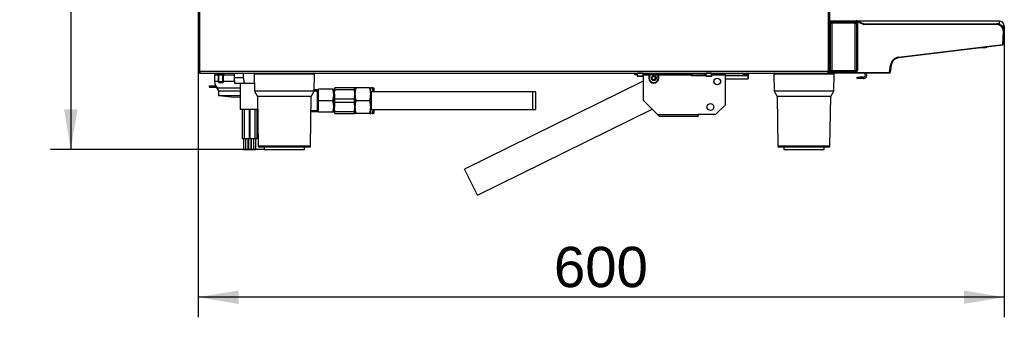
# Model space of a CAD drawing. Header units: millimetres. Extents: x -40 to 419, y 0 to 295.
# Tile 33 of 72: x 196 to 269, y 168 to 190. Entities that reach past the tile are written whole.
import ezdxf
from ezdxf.enums import TextEntityAlignment as Align

# ---------------------------------------------------------------- set-up
doc = ezdxf.new("R2010")
doc.units = ezdxf.units.MM
doc.layers.add('135.735_BW4_TWIN', color=7, linetype='Continuous')
doc.layers.add('Standard', color=7, linetype='Continuous')
doc.styles.add('SEACAD_Arial', font='arial.ttf')
doc.dimstyles.new('ISO', dxfattribs={"dimtxt": 3, "dimasz": 3, "dimexe": 1.5, "dimexo": 0, "dimgap": 0.75, "dimtad": 1, "dimdec": 0, "dimlfac": 10, "dimtxsty": 'SEACAD_Arial', "dimblk1": '_SE_FILLED', "dimblk2": '_SE_FILLED', "dimsah": 1, "dimcen": 1.5, "dimazin": 0, "dimtfac": 0.7, "dimtdec": 3, "dimtmove": 0, "dimatfit": 3, "dimfxl": 1, "dimarcsym": 0})

# ---------------------------------------------------------------- blocks, each defined once
blk = doc.blocks.new('SE1')
at = {"layer": '135.735_BW4_TWIN', "color": 7, "linetype": 'Continuous'}
for p, q in [((255.818, 228.688), (255.818, 186.328)), ((255.938, 186.328), (255.938, 228.688)), ((208.938, 212.088), (208.938, 186.328)), ((209.058, 186.328), (209.058, 212.088)), ((255.938, 190.108), (256.021, 190.108)), ((256.095, 190.087), (255.938, 190.087)), ((255.938, 190.06), (256.095, 190.06)), ((255.998, 189.907), (255.938, 189.907)), ((255.945, 186.452), (255.945, 189.874)), ((255.975, 189.905), (255.998, 189.905)), ((255.975, 189.875), (255.975, 186.452)), ((255.998, 186.394), (255.998, 189.933)), ((256.021, 190.108), (256.024, 190.108)), ((256.024, 190.108), (256.095, 190.108)), ((256.095, 190.058), (256.086, 189.983)), ((256.086, 189.983), (257.948, 189.983)), ((256.095, 190.108), (257.909, 190.108)), ((256.095, 190.058), (256.095, 190.108)), ((257.909, 190.058), (256.095, 190.058)), ((256.098, 189.936), (256.098, 189.936)), ((257.828, 189.936), (256.118, 189.936)), ((256.118, 186.39), (256.118, 189.936)), ((257.343, 189.983), (257.337, 189.936)), ((257.828, 186.39), (257.828, 189.936)), ((257.848, 189.936), (257.848, 189.936)), ((257.848, 189.936), (257.948, 189.936)), ((257.909, 190.058), (257.909, 190.108)), ((257.942, 190.09), (257.909, 190.09)), ((257.941, 190.087), (257.909, 190.087)), ((257.928, 190.055), (257.946, 190.101)), ((258.449, 189.844), (257.928, 190.055)), ((257.946, 190.101), (257.946, 190.101)), ((257.946, 190.101), (258.467, 189.891)), ((257.948, 186.394), (257.948, 189.933)), ((258.008, 189.93), (257.948, 189.93)), ((257.948, 189.833), (257.958, 189.833)), ((257.973, 189.883), (257.958, 189.868)), ((257.958, 189.868), (257.958, 189.843)), ((258.178, 190.09), (257.974, 190.09)), ((257.978, 189.923), (257.974, 189.885)), ((257.978, 186.404), (257.978, 189.923)), ((257.978, 189.923), (258.008, 189.923)), ((258.203, 190.087), (257.981, 190.087)), ((258.008, 189.923), (258.008, 186.404)), ((258.178, 190.087), (258.178, 190.09)), ((268.528, 190.09), (258.178, 190.09)), ((258.203, 189.997), (258.203, 190.087)), ((268.553, 190.087), (258.203, 190.087)), ((258.449, 189.844), (258.467, 189.891)), ((258.481, 189.837), (258.505, 189.837)), ((258.504, 189.837), (258.504, 189.835)), ((258.505, 189.883), (268.36, 189.883)), ((258.505, 189.833), (258.505, 189.883)), ((268.36, 189.833), (258.505, 189.833)), ((268.36, 189.833), (268.36, 189.883)), ((268.528, 190.09), (268.528, 190.087)), ((268.553, 190.087), (268.553, 189.848)), ((257.964, 189.597), (257.948, 189.566)), ((257.958, 189.772), (257.964, 189.759)), ((257.965, 189.699), (257.965, 189.657)), ((268.928, 189.712), (268.758, 189.712)), ((268.928, 189.692), (268.776, 189.692)), ((268.808, 188.344), (268.859, 189.307)), ((268.859, 189.307), (268.909, 189.305)), ((268.909, 189.305), (268.859, 188.35)), ((268.928, 189.692), (268.928, 189.712)), ((257.948, 188.356), (257.964, 188.324)), ((261.045, 187.391), (268.808, 188.344)), ((268.859, 188.35), (268.808, 188.344)), ((268.814, 188.294), (268.808, 188.344)), ((268.808, 188.344), (268.808, 188.344)), ((255.945, 187.628), (255.938, 187.628)), ((255.998, 187.629), (255.975, 187.629)), ((257.964, 188.162), (257.948, 188.131)), ((257.948, 187.91), (257.95, 187.906)), ((257.954, 187.754), (257.959, 186.899)), ((257.965, 188.264), (257.965, 188.222)), ((268.814, 188.294), (261.051, 187.341)), ((267.109, 188.085), (267.488, 188.118)), ((255.938, 187.483), (255.945, 187.483)), ((255.945, 187.362), (255.938, 187.362)), ((255.938, 187.359), (255.945, 187.359)), ((255.945, 187.232), (255.938, 187.232)), ((255.938, 187.132), (255.945, 187.132)), ((255.945, 187.108), (255.938, 187.108)), ((255.945, 187.103), (255.938, 187.103)), ((255.975, 187.484), (255.998, 187.485)), ((255.998, 187.367), (255.975, 187.365)), ((255.975, 187.362), (255.998, 187.364)), ((255.975, 187.133), (255.998, 187.133)), ((255.998, 187.113), (255.975, 187.111)), ((255.998, 187.104), (255.975, 187.104)), ((255.978, 187.365), (255.978, 187.238)), ((255.978, 187.133), (255.978, 187.104)), ((257.947, 187.447), (257.951, 187.447)), ((257.959, 186.899), (257.964, 186.889)), ((261.051, 187.341), (261.045, 187.391)), ((208.938, 186.328), (209.058, 186.328)), ((209.058, 186.328), (209.058, 186.209)), ((255.818, 186.328), (209.058, 186.328)), ((209.068, 186.208), (209.058, 186.208)), ((209.068, 186.208), (255.818, 186.208)), ((210.163, 186.208), (210.176, 186.058)), ((210.258, 186.208), (210.258, 186.058)), ((210.339, 186.158), (210.904, 186.158)), ((210.339, 186.158), (210.339, 186.078)), ((210.904, 186.078), (210.904, 186.158)), ((211.636, 185.868), (211.636, 186.208)), ((212.317, 185.868), (212.317, 186.208)), ((213.099, 186.158), (217.597, 186.158)), ((213.099, 186.158), (213.122, 184.868)), ((217.575, 184.868), (217.597, 186.158)), ((241.443, 186.108), (241.443, 186.208)), ((241.643, 186.203), (241.643, 186.208)), ((241.643, 185.994), (241.643, 186.203)), ((242.043, 186.203), (241.643, 186.203)), ((241.743, 186.203), (241.743, 186.208)), ((242.043, 186.203), (242.043, 186.208)), ((242.043, 185.994), (242.043, 186.203)), ((245.143, 186.108), (245.143, 186.208)), ((245.643, 186.208), (245.643, 186.108)), ((246.743, 186.203), (246.743, 186.208)), ((246.743, 185.994), (246.743, 186.203)), ((247.143, 186.203), (246.743, 186.203)), ((246.843, 186.203), (246.843, 186.208)), ((247.143, 186.203), (247.143, 186.208)), ((247.143, 185.994), (247.143, 186.203)), ((247.543, 186.108), (247.543, 186.208)), ((248.143, 186.208), (248.143, 186.108)), ((249.479, 186.173), (249.471, 186.208)), ((249.842, 186.174), (249.517, 186.176)), ((249.53, 186.176), (249.518, 186.161)), ((249.518, 186.161), (249.602, 186.161)), ((249.602, 186.141), (249.518, 186.141)), ((249.601, 186.055), (249.602, 186.141)), ((249.832, 186.164), (249.842, 186.174)), ((249.862, 186.154), (249.851, 186.143)), ((249.851, 186.143), (249.851, 186.05)), ((251.769, 186.158), (256.267, 186.158)), ((251.769, 186.158), (251.792, 184.868)), ((255.818, 186.208), (255.818, 186.328)), ((255.818, 186.328), (255.938, 186.328)), ((255.818, 186.308), (256.077, 186.308)), ((255.938, 186.208), (255.818, 186.208)), ((255.938, 186.337), (256.077, 186.337)), ((255.938, 186.328), (255.938, 186.31)), ((255.938, 186.208), (255.993, 186.208)), ((255.975, 186.452), (255.945, 186.452)), ((255.996, 186.208), (255.993, 186.208)), ((256.002, 186.208), (255.996, 186.208)), ((256.098, 186.39), (255.998, 186.39)), ((256.006, 186.208), (256.002, 186.208)), ((256.076, 186.208), (256.006, 186.208)), ((256.076, 186.257), (260.394, 186.257)), ((256.076, 186.208), (256.076, 186.257)), ((260.394, 186.208), (256.076, 186.208)), ((257.948, 186.343), (256.077, 186.343)), ((256.077, 186.343), (256.077, 186.258)), ((256.077, 186.258), (260.394, 186.258)), ((256.098, 186.39), (256.098, 186.39)), ((257.828, 186.39), (256.118, 186.39)), ((256.142, 186.343), (256.142, 186.39)), ((256.245, 184.868), (256.267, 186.158)), ((256.542, 186.39), (256.536, 186.343)), ((256.555, 186.258), (256.554, 186.257)), ((256.571, 186.39), (256.565, 186.343)), ((256.605, 186.257), (256.605, 186.258)), ((256.615, 186.343), (256.621, 186.39)), ((257.358, 186.39), (257.358, 186.343)), ((257.358, 186.258), (257.358, 186.257)), ((257.438, 186.343), (257.438, 186.39)), ((257.848, 186.39), (257.848, 186.39)), ((257.848, 186.39), (257.948, 186.39)), ((257.965, 186.452), (257.952, 186.343)), ((257.964, 186.727), (257.96, 186.72)), ((257.96, 186.72), (257.962, 186.455)), ((257.962, 186.455), (257.973, 186.443)), ((257.965, 186.829), (257.965, 186.787)), ((257.974, 186.442), (257.978, 186.404)), ((258.008, 186.404), (257.978, 186.404)), ((260.394, 186.258), (260.462, 186.807)), ((260.394, 186.208), (260.394, 186.257)), ((260.443, 186.253), (260.443, 186.252)), ((260.511, 186.801), (260.444, 186.253)), ((260.444, 186.253), (260.444, 186.252)), ((260.511, 186.801), (260.462, 186.807)), ((210.421, 186.058), (210.163, 186.058)), ((210.163, 186.058), (210.163, 185.578)), ((210.421, 185.578), (210.163, 185.578)), ((210.339, 186.078), (210.904, 186.078)), ((210.421, 186.078), (210.421, 185.551)), ((210.821, 185.551), (210.421, 185.551)), ((210.421, 185.551), (210.464, 185.508)), ((210.464, 185.508), (210.464, 186.078)), ((210.464, 185.508), (210.778, 185.508)), ((210.778, 185.508), (210.778, 186.078)), ((210.778, 185.508), (210.821, 185.551)), ((210.821, 185.551), (210.821, 186.078)), ((211.636, 186.058), (210.821, 186.058)), ((211.653, 185.578), (210.821, 185.578)), ((212.317, 185.868), (211.636, 185.868)), ((211.661, 185.448), (211.636, 185.868)), ((212.383, 185.448), (211.661, 185.448)), ((212.071, 185.448), (212.071, 183.508)), ((213.111, 185.448), (212.383, 185.448)), ((242.043, 185.6), (228.754, 179.061)), ((241.443, 186.108), (241.643, 186.108)), ((241.643, 185.994), (241.643, 185.958)), ((242.043, 185.994), (241.643, 185.994)), ((242.043, 185.958), (241.643, 185.958)), ((242.043, 186.108), (245.143, 186.108)), ((242.043, 186.088), (242.473, 186.088)), ((242.043, 185.994), (242.043, 185.958)), ((242.043, 185.958), (242.043, 184.208)), ((242.473, 186.108), (242.473, 186.088)), ((242.473, 186.088), (242.473, 185.838)), ((242.933, 185.479), (242.931, 185.484)), ((242.95, 185.49), (242.952, 185.485)), ((243.102, 186.095), (243.213, 186.094)), ((243.162, 186.054), (243.121, 186.075)), ((243.213, 186.074), (243.121, 186.075)), ((243.162, 186.054), (243.213, 186.054)), ((243.213, 186.088), (243.213, 186.108)), ((243.213, 186.088), (245.643, 186.088)), ((243.213, 185.838), (243.213, 186.088)), ((245.643, 186.108), (245.143, 186.108)), ((245.643, 186.108), (245.643, 186.088)), ((245.643, 186.088), (245.643, 186.008)), ((245.643, 186.076), (246.743, 186.07)), ((246.743, 186.05), (245.643, 186.056)), ((246.743, 186.008), (245.643, 186.008)), ((246.543, 186.108), (246.743, 186.108)), ((247.143, 185.994), (246.743, 185.994)), ((246.743, 185.994), (246.743, 185.958)), ((247.143, 185.958), (246.743, 185.958)), ((247.143, 186.108), (247.543, 186.108)), ((247.143, 186.088), (248.143, 186.088)), ((247.143, 185.994), (247.143, 185.958)), ((248.143, 186.108), (247.543, 186.108)), ((248.143, 186.108), (248.143, 186.088)), ((248.143, 186.088), (248.143, 183.828)), ((248.143, 186.063), (249.601, 186.055)), ((249.601, 186.035), (248.143, 186.043)), ((248.143, 186.034), (249.835, 186.025)), ((249.837, 186.008), (248.143, 186.017)), ((248.143, 185.791), (249.848, 185.782)), ((249.601, 186.055), (249.601, 186.035)), ((249.835, 186.025), (249.831, 186.03)), ((249.851, 186.05), (249.856, 186.045)), ((249.869, 186.043), (249.868, 185.802)), ((257.988, 185.808), (257.988, 185.908)), ((257.988, 185.908), (258.188, 185.908)), ((258.188, 185.808), (257.988, 185.808)), ((258.438, 185.908), (258.188, 185.908)), ((258.188, 185.908), (258.188, 185.808)), ((258.438, 185.808), (258.188, 185.808)), ((209.788, 185.258), (210.259, 185.258)), ((209.788, 185.158), (209.788, 185.258)), ((209.788, 185.158), (210.347, 185.158)), ((210.263, 185.158), (210.438, 184.888)), ((210.438, 184.888), (212.071, 184.888)), ((210.438, 184.888), (210.438, 184.538)), ((212.071, 185.088), (210.446, 185.088)), ((217.575, 184.868), (213.122, 184.868)), ((213.122, 184.868), (213.348, 184.475)), ((217.348, 184.475), (217.575, 184.868)), ((217.791, 184.956), (217.576, 184.956)), ((217.576, 184.895), (217.791, 184.895)), ((217.791, 184.957), (217.791, 183.355)), ((217.891, 184.957), (217.791, 184.957)), ((217.891, 184.156), (217.891, 185.006)), ((218.961, 185.006), (217.891, 185.006)), ((218.961, 185.006), (219.037, 185.006)), ((219.041, 184.999), (219.037, 185.006)), ((219.041, 183.313), (219.041, 184.999)), ((219.114, 184.99), (219.041, 184.99)), ((219.091, 184.631), (219.114, 184.987)), ((220.568, 185.106), (219.114, 185.106)), ((219.114, 184.987), (219.114, 185.106)), ((219.114, 184.987), (220.568, 184.987)), ((220.568, 184.987), (220.568, 185.106)), ((220.591, 184.631), (220.568, 184.987)), ((220.606, 185.106), (220.591, 185.08)), ((220.691, 185.106), (220.606, 185.106)), ((221.691, 185.106), (220.691, 185.106)), ((221.691, 185.106), (221.776, 185.106)), ((221.791, 185.08), (221.776, 185.106)), ((221.791, 183.233), (221.791, 185.08)), ((221.831, 184.706), (221.791, 184.706)), ((221.901, 185.106), (221.795, 185.106)), ((221.831, 183.506), (221.831, 184.806)), ((233.831, 184.806), (221.831, 184.806)), ((221.901, 185.106), (221.986, 185.106)), ((222.001, 185.08), (221.986, 185.106)), ((222.001, 185.08), (222.001, 184.806)), ((234.041, 184.806), (233.831, 184.806)), ((233.831, 183.506), (233.831, 184.806)), ((234.041, 184.806), (234.041, 183.506)), ((256.245, 184.868), (251.792, 184.868)), ((251.792, 184.868), (252.018, 184.475)), ((256.018, 184.475), (256.245, 184.868)), ((210.438, 184.538), (212.071, 184.538)), ((210.438, 184.538), (211.638, 184.408)), ((211.638, 184.408), (212.071, 184.455)), ((217.348, 184.475), (213.348, 184.475)), ((213.348, 184.475), (213.413, 180.758)), ((217.283, 180.758), (217.348, 184.475)), ((217.891, 183.306), (217.891, 184.156)), ((218.961, 184.156), (217.891, 184.156)), ((219.091, 184.631), (219.091, 183.681)), ((219.114, 184.276), (219.091, 184.631)), ((219.091, 183.681), (219.114, 184.037)), ((220.568, 184.276), (219.114, 184.276)), ((219.114, 184.037), (219.114, 184.276)), ((219.114, 184.037), (220.568, 184.037)), ((220.568, 184.276), (220.591, 184.631)), ((220.568, 184.037), (220.568, 184.276)), ((220.591, 183.681), (220.568, 184.037)), ((220.581, 183.837), (220.581, 184.481)), ((220.591, 184.631), (220.591, 183.681)), ((221.691, 184.156), (220.691, 184.156)), ((243.123, 183.128), (242.043, 184.208)), ((256.018, 184.475), (252.018, 184.475)), ((252.018, 184.475), (252.083, 180.758)), ((255.953, 180.758), (256.018, 184.475)), ((213.365, 183.508), (212.071, 183.508)), ((212.219, 183.508), (212.219, 181.308)), ((212.353, 183.508), (212.353, 181.308)), ((212.753, 181.308), (212.753, 183.508)), ((212.789, 183.508), (212.789, 181.308)), ((213.189, 181.308), (213.189, 183.508)), ((213.324, 181.308), (213.324, 183.508)), ((217.329, 183.418), (217.791, 183.418)), ((217.329, 183.356), (217.791, 183.356)), ((217.791, 183.355), (217.891, 183.355)), ((218.961, 183.306), (217.891, 183.306)), ((219.037, 183.306), (218.961, 183.306)), ((219.037, 183.306), (219.041, 183.313)), ((219.041, 183.322), (219.114, 183.322)), ((219.114, 183.326), (219.091, 183.681)), ((220.568, 183.326), (219.114, 183.326)), ((219.114, 183.206), (219.114, 183.326)), ((219.114, 183.206), (220.568, 183.206)), ((220.568, 183.326), (220.591, 183.681)), ((220.568, 183.206), (220.568, 183.326)), ((220.591, 183.233), (220.606, 183.206)), ((220.691, 183.206), (220.606, 183.206)), ((221.691, 183.206), (220.691, 183.206)), ((221.691, 183.206), (221.776, 183.206)), ((221.776, 183.206), (221.791, 183.233)), ((221.791, 183.606), (221.831, 183.606)), ((221.901, 183.206), (221.795, 183.206)), ((221.831, 183.506), (233.831, 183.506)), ((221.901, 183.206), (221.986, 183.206)), ((221.986, 183.206), (222.001, 183.233)), ((222.001, 183.506), (222.001, 183.233)), ((229.712, 177.114), (242.732, 183.52)), ((233.831, 183.506), (234.041, 183.506)), ((248.143, 183.828), (247.443, 183.128)), ((243.123, 183.128), (246.143, 183.128)), ((243.243, 183.008), (243.123, 183.128)), ((243.243, 183.008), (246.143, 183.008)), ((246.143, 183.128), (246.143, 183.008)), ((247.443, 183.128), (246.143, 183.128)), ((212.353, 181.308), (212.219, 181.308)), ((212.319, 181.308), (212.319, 180.508)), ((212.753, 181.308), (212.353, 181.308)), ((212.453, 181.308), (212.453, 180.508)), ((212.653, 180.508), (212.653, 181.308)), ((212.671, 181.308), (212.671, 180.508)), ((212.789, 181.308), (212.753, 181.308)), ((213.189, 181.308), (212.789, 181.308)), ((212.871, 180.508), (212.871, 181.308)), ((212.889, 181.308), (212.889, 180.508)), ((213.089, 180.508), (213.089, 181.308)), ((213.324, 181.308), (213.189, 181.308)), ((213.224, 180.508), (213.224, 181.308)), ((212.319, 180.508), (212.453, 180.508)), ((212.453, 180.508), (212.653, 180.508)), ((212.671, 180.508), (212.871, 180.508)), ((212.889, 180.508), (213.089, 180.508)), ((213.089, 180.508), (213.224, 180.508)), ((217.283, 180.758), (213.413, 180.758)), ((213.463, 180.708), (217.233, 180.708)), ((213.848, 180.708), (213.848, 180.508)), ((213.848, 180.508), (216.848, 180.508)), ((216.848, 180.508), (216.848, 180.708)), ((255.953, 180.758), (252.083, 180.758)), ((252.133, 180.708), (255.903, 180.708)), ((252.518, 180.708), (252.518, 180.508)), ((252.518, 180.508), (255.518, 180.508)), ((255.518, 180.508), (255.518, 180.708)), ((229.712, 177.114), (228.754, 179.061))]:
    blk.add_line(p, q, dxfattribs=at)
for centre, radius in [((242.843, 185.838), 0.18), ((242.843, 185.838), 0.121), ((247.567, 185.585), 0.25), ((247.567, 185.584), 0.24), ((247.056, 183.685), 0.25)]:
    blk.add_circle(centre, radius, dxfattribs=at)
for centre, radius, start, end in [((257.908, 190.008), 0.1, 81.52063, 90), ((257.909, 190.008), 0.1, 68, 90), ((257.909, 190.008), 0.05, 68, 90), ((245.569, 189.85), 12.389, 359.64177, 359.92486), ((258.505, 189.985), 0.15, 248, 270), ((258.505, 189.983), 0.15, 248, 270), ((268.36, 189.333), 0.55, 357, 90), ((268.36, 189.333), 0.5, 357, 90), ((268.528, 189.715), 0.375, 81.70959, 90), ((268.553, 189.712), 0.375, 0, 90), ((268.553, 189.712), 0.125, 57.36142, 68.42855), ((268.553, 189.692), 0.375, 330.68735, 0), ((267.44, 188.666), 0.55, 275, 289.80857), ((256.044, 190.356), 3.125, 268.42369, 269.1177), ((261.127, 186.726), 0.67, 97, 173), ((261.127, 186.726), 0.62, 97, 173), ((209.058, 186.328), 0.12, 180, 265.21981), ((209.058, 186.328), 0.12, 265.21981, 270), ((209.068, 186.328), 0.12, 265.21981, 270), ((210.289, 186.158), 0.05, 0, 90), ((210.954, 186.158), 0.05, 90, 180), ((213.149, 186.158), 0.05, 90, 181), ((217.547, 186.158), 0.05, 359, 90), ((249.513, 185.363), 0.812, 88.82745, 89.74457), ((251.819, 186.158), 0.05, 90, 181), ((256.217, 186.158), 0.05, 359, 90), ((258.438, 186.058), 0.25, 270, 36.8699), ((258.438, 186.058), 0.15, 270, 90), ((260.339, 186.258), 0.05, 180, 182.00764), ((260.394, 186.257), 0.00175, 83.00425, 90), ((260.394, 186.258), 0.05, 270, 353), ((260.394, 186.258), 0.05, 270, 353), ((210.713, 185.569), 0.55, 179.02183, 240.9077), ((242.843, 185.838), 0.387, 135.7843, 162.87092), ((242.843, 185.838), 0.37, 180, 0), ((242.843, 185.838), 0.358, 131.01648, 0), ((242.843, 185.838), 0.338, 126.94808, 0), ((243.505, 183.575), 1.994, 106.15877, 106.74177), ((242.843, 185.838), 0.365, 287.07523, 321.84637), ((242.843, 185.838), 0.338, 0, 53.05192), ((242.843, 185.838), 0.358, 0, 48.98352), ((242.843, 185.838), 0.365, 44.72782, 47.76743), ((242.476, 185.487), 0.872, 42.35546, 44.17303), ((242.843, 185.838), 0.385, 16.26603, 34.03235), ((249.831, 186.05), 0.02, 269.71745, 359.68255), ((249.848, 185.802), 0.02, 269.69469, 359.69672), ((217.799, 184.581), 1.238, 339.91575, 20.08425), ((220.62, 184.945), 0.089, 109.01664, 125.57367), ((221.99, 184.631), 1.383, 159.91575, 200.08425), ((220.392, 184.631), 1.383, 339.91575, 20.08425), ((220.602, 184.631), 1.383, 7.3363, 20.08425), ((217.799, 183.731), 1.238, 339.91575, 20.08425), ((221.99, 183.681), 1.383, 159.91575, 200.08425), ((220.392, 183.681), 1.383, 339.91575, 20.08425), ((220.62, 183.367), 0.089, 234.42633, 250.98336), ((220.602, 183.681), 1.383, 339.91575, 352.71158), ((213.463, 180.758), 0.05, 181, 270), ((217.233, 180.758), 0.05, 270, 359), ((252.133, 180.758), 0.05, 181, 270), ((255.903, 180.758), 0.05, 270, 359)]:
    blk.add_arc(centre, radius, start, end, dxfattribs=at)
for centre, major_axis, ratio, start_param, end_param in [((255.975, 189.904), (-0.06, 0), 0.017455, 4.712389, 5.371852), ((255.975, 189.874), (0.03, 0), 0.03491, 1.570796, 3.124139), ((256.118, 189.933), (-0.12, 0), 0.031711, 4.712389, 6.283185), ((257.828, 189.933), (-0.12, 0), 0.031711, 3.141593, 4.712389), ((257.948, 189.923), (-0.0067, -0.0604), 0.987542, 1.681934, 3.25), ((257.954, 189.851), (0, -0.23), 0.017455, 1.221253, 1.535756), ((257.973, 190.013), (0, -0.13), 0.017455, 0.017453, 0.15708), ((257.964, 189.699), (0, 0.06), 0.017455, 4.712389, 6.248279), ((257.964, 189.657), (0, -0.06), 0.017455, 0.034907, 1.570796), ((257.964, 188.264), (0, 0.06), 0.017455, 4.712389, 6.248279), ((257.95, 187.676), (0, 0.23), 0.017449, 5.061741, 6.248518), ((257.964, 188.222), (0, -0.06), 0.017455, 0.034907, 1.570796), ((258.097, 187.447), (-0.013, 0.149), 0.999847, 1.595883, 1.829635), ((257.964, 186.829), (0, 0.06), 0.017455, 4.712389, 6.248279), ((249.518, 186.181), (0.0251, 0.0311), 0.999751, 2.467957, 3.815228), ((249.602, 186.165), (-0.23, 0.001), 0.017455, 1.570796, 3.124139), ((249.875, 187.062), (0.005, 1.018), 0.017455, 2.6717, 3.141631), ((256.118, 186.394), (0.12, 0), 0.031711, 3.141593, 4.712389), ((256.142, 186.408), (-0.145, -0.198), 0.168549, 0.122763, 0.896862), ((257.828, 186.394), (0.12, 0), 0.031711, 4.712389, 6.283185), ((257.948, 186.404), (-0.0067, 0.0604), 0.987542, 3.033185, 4.601252), ((257.964, 186.787), (0, -0.06), 0.017455, 0.034907, 1.570796), ((257.973, 186.313), (0, 0.13), 0.017455, -0.15708, -0.017453), ((260.394, 186.259), (-0.0496, 0.0061), 0.017391, 1.572915, 3.141593), ((260.394, 186.259), (0.0496, -0.0061), 0.017391, 4.716658, 6.283185), ((245.386, 186.035), (1.894, -0.01), 0.007787, 0.771482, 1.434505), ((249.601, 186.051), (-0.25, 0.001), 0.016059, 3.159046, 4.712389), ((249.601, 186.031), (0.23, -0.001), 0.017455, 0.017453, 1.570796), ((249.835, 185.925), (0.0005, 0.1), 0.020946, -0.603348, -0.017453), ((249.837, 186.024), (-0.02, -0.0004), 0.823355, 1.549942, 3.110836), ((249.855, 187.062), (-0.007, -1.28), 0.017182, 5.679837, 6.283185), ((249.855, 185.925), (0.001, 0.12), 0.017455, -0.603348, -0.017453), ((249.875, 187.062), (0.007, 1.26), 0.017455, 2.538244, 3.14187)]:
    blk.add_ellipse(centre, major_axis=major_axis, ratio=ratio, start_param=start_param, end_param=end_param, dxfattribs=at)
blk.add_open_spline([(267.488, 188.118), (267.486, 188.118), (267.484, 188.121), (267.483, 188.127)], degree=3, dxfattribs=at)
blk.add_open_spline([(255.974, 187.238), (255.974, 187.238), (255.974, 187.238), (255.982, 187.237), (255.989, 187.236), (255.998, 187.235)], degree=3, knots=[0.49859604, 0.49859604, 0.49859604, 0.49859604, 0.5, 0.5, 0.58620013, 0.58620013, 0.58620013, 0.58620013], dxfattribs=at)
blk.add_rational_spline([(212.383, 185.448), (212.35, 185.642), (212.317, 185.868)], [1, 1.00044054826, 1], degree=2, dxfattribs=at)
blk = doc.blocks.new('DMBLK25')
at = {"layer": 'Standard', "linetype": 'Continuous'}
for points in [[(211.938, 169.016), (211.938, 170.016), (208.938, 169.516)], [(265.928, 169.016), (268.928, 169.516), (265.928, 170.016)]]:
    blk.add_hatch(color=7, dxfattribs=at).paths.add_polyline_path(points)
at = {"layer": 'Standard', "color": 7, "linetype": 'Continuous'}
for p, q in [((268.928, 189.692), (268.928, 168.016)), ((208.938, 186.328), (208.938, 168.016)), ((268.928, 169.516), (208.938, 169.516))]:
    blk.add_line(p, q, dxfattribs=at)
at = {"layer": 'Standard', "color": 7, "linetype": 'Continuous', "style": 'SEACAD_Arial'}
blk.add_text('600', height=3, dxfattribs=at).set_placement((235.412, 173.266), align=Align.TOP_LEFT)
blk = doc.blocks.new('_SE_FILLED')
at = {"color": 0}
blk.add_line((0, 0), (-1, 0), dxfattribs=at)
blk.add_solid([(0, 0), (-1, -0.1665), (-1, 0.1665), (0, 0)], dxfattribs=at)
blk = doc.blocks.new('DMBLK27')
at = {"layer": 'Standard', "linetype": 'Continuous'}
for points in [[(198.957, 225.808), (199.957, 225.808), (199.457, 228.808)], [(198.957, 183.508), (199.457, 180.508), (199.957, 183.508)]]:
    blk.add_hatch(color=7, dxfattribs=at).paths.add_polyline_path(points)
at = {"layer": 'Standard', "color": 7, "linetype": 'Continuous'}
for p, q in [((209.068, 228.808), (197.957, 228.808)), ((199.457, 228.808), (199.457, 180.508)), ((213.848, 180.508), (197.957, 180.508))]:
    blk.add_line(p, q, dxfattribs=at)
at = {"layer": 'Standard', "color": 7, "linetype": 'Continuous', "style": 'SEACAD_Arial'}
blk.add_text('483', height=3, rotation=90, dxfattribs=at).set_placement((195.707, 201.137), align=Align.TOP_LEFT)

msp = doc.modelspace()

# ---------------------------------------------------------------- block references
at = {"layer": 'Standard'}
msp.add_blockref('SE1', (0, 0), dxfattribs=at)

# ---------------------------------------------------------------- dimensions: what is measured, and where the dimension line sits
at = {"layer": 'Standard', "color": 7, "linetype": 'Continuous'}
dim = msp.add_linear_dim(base=(199.4567, 180.5084), p1=(209.0682, 228.8084), p2=(213.8482, 180.5084), angle=90, text='\\A1;<>', dimstyle='ISO', override={"dimdec": 2}, dxfattribs=at)
dim.commit()
dim.dimension.update_dxf_attribs({"geometry": 'DMBLK27', "text_midpoint": (199.4567, 204.6584), "dimtype": 160})
dim = msp.add_linear_dim(base=(208.9382, 169.5161), p1=(268.9285, 189.6921), p2=(208.9382, 212.0884), text='\\A1;<>', dimstyle='ISO', dxfattribs=at)
dim.commit()
dim.dimension.update_dxf_attribs({"geometry": 'DMBLK25', "text_midpoint": (238.9333, 169.5161), "dimtype": 160})

doc.saveas('drawing.dxf')
